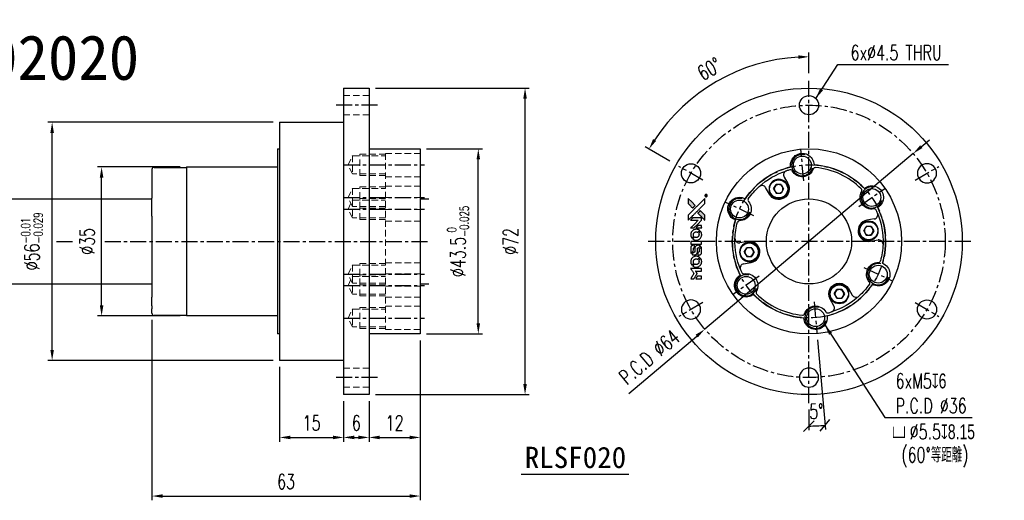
# Model space of a CAD drawing. Header units: millimetres. Extents: x -30 to 422, y -61 to 52.
# Tile 3 of 3: x 191 to 422, y -61 to 52. Entities that reach past the tile are written whole.
import ezdxf
from ezdxf.enums import TextEntityAlignment as Align

# ---------------------------------------------------------------- set-up
doc = ezdxf.new("R2010")
doc.units = ezdxf.units.MM
doc.linetypes.add('CENTER', pattern=[2, 1.25, -0.25, 0.25, -0.25])
doc.linetypes.add('DASHED', pattern=[0.75, 0.5, -0.25])
for name, color, linetype in [('CHA', 7, 'Continuous'), ('CL', 1, 'CENTER'), ('DIM', 4, 'Continuous'), ('HID', 2, 'DASHED'), ('OUT', 3, 'Continuous')]:
    doc.layers.add(name, color=color, linetype=linetype)
doc.styles.add('DIM-7', font='SIMPLEX.shx', dxfattribs={"width": 0.7, "bigfont": 'chineset.shx'})
doc.styles.add('T', font='kaiu.ttf')
doc.dimstyles.new('CNS', dxfattribs={"dimtxt": 3.5, "dimasz": 2.5, "dimexe": 1, "dimexo": 1.5, "dimgap": 0.09, "dimtad": 0, "dimdsep": 46, "dimtxsty": 'DIM-7', "dimcen": 0.09, "dimclrd": 1, "dimclre": 1, "dimclrt": 4, "dimadec": 0, "dimazin": 0, "dimtfac": 1, "dimtix": 1, "dimtmove": 2, "dimatfit": 3, "dimfxl": 1, "dimtvp": 0.971429, "dimtolj": 1, "dimarcsym": 0})

# ---------------------------------------------------------------- blocks, each defined once
blk = doc.blocks.new('*D12')
at = {"layer": 'DEFPOINTS', "color": 0}
for p in [(400.75, 20.63), (351.83, -20.63)]:
    blk.add_point(p, dxfattribs=at)
at = {"layer": 'DIM', "color": 0, "lineweight": -2}
for p, q in [((402.66, 22.24), (404.57, 23.86)), ((400.75, 20.63), (351.83, -20.63)), ((333.96, -35.71), (349.92, -22.24))]:
    blk.add_line(p, q, dxfattribs=at)
at = {"layer": 'DIM', "color": 0}
for points in [[(402.39, 22.56), (402.93, 21.93), (400.75, 20.63)], [(349.65, -21.93), (350.18, -22.56), (351.83, -20.63)]]:
    blk.add_solid(points, dxfattribs=at)
at = {"layer": 'DIM', "color": 0, "insert": (338.79, -27.18), "char_height": 3.5, "attachment_point": 5, "rotation": 40.1469, "style": 'DIM-7'}
blk.add_mtext('\\A1;P.C.D ∅64', dxfattribs=at)
blk = doc.blocks.new('*D13')
at = {"layer": 'DEFPOINTS', "color": 0}
for p in [(285, 21.75), (298.64, 21.75), (285, -21.75)]:
    blk.add_point(p, dxfattribs=at)
at = {"layer": 'DIM', "color": 0, "lineweight": -2}
for p, q in [((286.5, 21.75), (299.64, 21.75)), ((298.64, -19.25), (298.64, 19.25)), ((286.5, -21.75), (299.64, -21.75))]:
    blk.add_line(p, q, dxfattribs=at)
at = {"layer": 'DIM', "color": 0}
for points in [[(298.23, 19.25), (299.06, 19.25), (298.64, 21.75)], [(298.23, -19.25), (299.06, -19.25), (298.64, -21.75)]]:
    blk.add_solid(points, dxfattribs=at)
at = {"layer": 'DIM', "color": 0, "insert": (293.88, 0), "char_height": 3.5, "attachment_point": 5, "rotation": 90, "style": 'DIM-7'}
blk.add_mtext('\\A1;%%C43.5{\\H2.1;\\S 0^ -0.025;}', dxfattribs=at)
blk = doc.blocks.new('*D14')
at = {"layer": 'DEFPOINTS', "color": 0}
for p in [(273, 36), (309.62, 36), (273, -36)]:
    blk.add_point(p, dxfattribs=at)
at = {"layer": 'DIM', "color": 0, "lineweight": -2}
for p, q in [((274.5, 36), (310.62, 36)), ((309.62, -33.5), (309.62, 33.5)), ((274.5, -36), (310.62, -36))]:
    blk.add_line(p, q, dxfattribs=at)
at = {"layer": 'DIM', "color": 0}
for points in [[(309.2, 33.5), (310.04, 33.5), (309.62, 36)], [(309.2, -33.5), (310.04, -33.5), (309.62, -36)]]:
    blk.add_solid(points, dxfattribs=at)
at = {"layer": 'DIM', "color": 0, "insert": (306.22, 0), "char_height": 3.5, "attachment_point": 5, "rotation": 90, "style": 'DIM-7'}
blk.add_mtext('\\A1;%%C72', dxfattribs=at)
blk = doc.blocks.new('*D15')
at = {"layer": 'DEFPOINTS', "color": 0}
for p in [(267, -36), (273, -36), (273, -46.06)]:
    blk.add_point(p, dxfattribs=at)
at = {"layer": 'DIM', "color": 0, "lineweight": -2}
for p, q in [((267, -37.5), (267, -47.06)), ((273, -37.5), (273, -47.06)), ((269.5, -46.06), (270.5, -46.06))]:
    blk.add_line(p, q, dxfattribs=at)
at = {"layer": 'DIM', "color": 0}
for points in [[(269.5, -45.64), (269.5, -46.48), (267, -46.06)], [(270.5, -45.64), (270.5, -46.48), (273, -46.06)]]:
    blk.add_solid(points, dxfattribs=at)
at = {"layer": 'DIM', "color": 0, "insert": (270, -42.66), "char_height": 3.5, "attachment_point": 5, "style": 'DIM-7'}
blk.add_mtext('\\A1;6', dxfattribs=at)
blk = doc.blocks.new('*D16')
at = {"layer": 'DEFPOINTS', "color": 0}
for p in [(285, -21.75), (273, -36), (285, -46.06)]:
    blk.add_point(p, dxfattribs=at)
at = {"layer": 'DIM', "color": 0, "lineweight": -2}
for p, q in [((285, -23.25), (285, -47.06)), ((273, -37.5), (273, -47.06)), ((275.5, -46.06), (282.5, -46.06))]:
    blk.add_line(p, q, dxfattribs=at)
at = {"layer": 'DIM', "color": 0}
for points in [[(275.5, -45.64), (275.5, -46.48), (273, -46.06)], [(282.5, -45.64), (282.5, -46.48), (285, -46.06)]]:
    blk.add_solid(points, dxfattribs=at)
at = {"layer": 'DIM', "color": 0, "insert": (279, -42.66), "char_height": 3.5, "attachment_point": 5, "style": 'DIM-7'}
blk.add_mtext('\\A1;12', dxfattribs=at)
blk = doc.blocks.new('*D17')
at = {"layer": 'DEFPOINTS', "color": 0}
for p in [(252, -28), (267, -36), (267, -46.06)]:
    blk.add_point(p, dxfattribs=at)
at = {"layer": 'DIM', "color": 0, "lineweight": -2}
for p, q in [((252, -29.5), (252, -47.06)), ((267, -37.5), (267, -47.06)), ((254.5, -46.06), (264.5, -46.06))]:
    blk.add_line(p, q, dxfattribs=at)
at = {"layer": 'DIM', "color": 0}
for points in [[(254.5, -45.64), (254.5, -46.48), (252, -46.06)], [(264.5, -45.64), (264.5, -46.48), (267, -46.06)]]:
    blk.add_solid(points, dxfattribs=at)
at = {"layer": 'DIM', "color": 0, "insert": (259.5, -42.66), "char_height": 3.5, "attachment_point": 5, "style": 'DIM-7'}
blk.add_mtext('\\A1;15', dxfattribs=at)
blk = doc.blocks.new('*D18')
at = {"layer": 'DEFPOINTS', "color": 0}
for p in [(222, -16.9), (285, -21.75), (285, -59.83)]:
    blk.add_point(p, dxfattribs=at)
at = {"layer": 'DIM', "color": 0, "lineweight": -2}
for p, q in [((222, -18.4), (222, -60.83)), ((285, -23.25), (285, -60.83)), ((224.5, -59.83), (282.5, -59.83))]:
    blk.add_line(p, q, dxfattribs=at)
at = {"layer": 'DIM', "color": 0}
for points in [[(224.5, -59.42), (224.5, -60.25), (222, -59.83)], [(282.5, -59.42), (282.5, -60.25), (285, -59.83)]]:
    blk.add_solid(points, dxfattribs=at)
at = {"layer": 'DIM', "color": 0, "insert": (253.5, -56.43), "char_height": 3.5, "attachment_point": 5, "style": 'DIM-7'}
blk.add_mtext('\\A1;63', dxfattribs=at)
blk = doc.blocks.new('*D19')
at = {"layer": 'DEFPOINTS', "color": 0}
for p in [(210.19, 17.5), (230.15, 17.5), (230.15, -17.5)]:
    blk.add_point(p, dxfattribs=at)
at = {"layer": 'DIM', "color": 0, "lineweight": -2}
for p, q in [((228.65, 17.5), (209.19, 17.5)), ((210.19, -15), (210.19, 15)), ((228.65, -17.5), (209.19, -17.5))]:
    blk.add_line(p, q, dxfattribs=at)
at = {"layer": 'DIM', "color": 0}
for points in [[(209.77, 15), (210.61, 15), (210.19, 17.5)], [(209.77, -15), (210.61, -15), (210.19, -17.5)]]:
    blk.add_solid(points, dxfattribs=at)
at = {"layer": 'DIM', "color": 0, "insert": (206.79, 0), "char_height": 3.5, "attachment_point": 5, "rotation": 90, "style": 'DIM-7'}
blk.add_mtext('\\A1;%%C35', dxfattribs=at)
blk = doc.blocks.new('*D20')
at = {"layer": 'DEFPOINTS', "color": 0}
for p in [(198.58, 28), (252, 28), (252, -28)]:
    blk.add_point(p, dxfattribs=at)
at = {"layer": 'DIM', "color": 0, "lineweight": -2}
for p, q in [((250.5, 28), (197.58, 28)), ((198.58, -25.5), (198.58, 25.5)), ((250.5, -28), (197.58, -28))]:
    blk.add_line(p, q, dxfattribs=at)
at = {"layer": 'DIM', "color": 0}
for points in [[(198.16, 25.5), (198.99, 25.5), (198.58, 28)], [(198.16, -25.5), (198.99, -25.5), (198.58, -28)]]:
    blk.add_solid(points, dxfattribs=at)
at = {"layer": 'DIM', "color": 0, "insert": (193.82, 0), "char_height": 3.5, "attachment_point": 5, "rotation": 90, "style": 'DIM-7'}
blk.add_mtext('\\A1;%%C56{\\H2.1;\\S-0.01^ -0.029;}', dxfattribs=at)
blk = doc.blocks.new('*D22')
at = {"layer": 'DEFPOINTS', "color": 0}
for p in [(361.45, 40.76), (376.29, 38), (344.89, 18.13), (352.26, 13.87), (376.29, -38)]:
    blk.add_point(p, dxfattribs=at)
at = {"layer": 'DIM', "color": 7, "lineweight": -2}
for p, q in [((376.29, 39.5), (376.29, 44.38)), ((343.59, 18.88), (337.85, 22.19))]:
    blk.add_line(p, q, dxfattribs=at)
blk.add_arc((376.29, 0), 43.38, 93.3026, 146.6974, dxfattribs=at)
at = {"layer": 'DIM', "color": 7}
for points in [[(373.78, 43.72), (373.8, 42.89), (376.29, 43.38)], [(340.39, 23.6), (339.68, 24.04), (338.72, 21.69)]]:
    blk.add_solid(points, dxfattribs=at)
at = {"layer": 'DIM', "color": 7, "insert": (352.9, 40.51), "char_height": 3.5, "attachment_point": 5, "rotation": 30, "style": 'DIM-7'}
blk.add_mtext('\\A1;60°', dxfattribs=at)
blk = doc.blocks.new('_Oblique')
at = {"color": 0, "linetype": 'ByBlock', "lineweight": -2}
blk.add_line((-0.5, -0.5), (0.5, 0.5), dxfattribs=at)
blk = doc.blocks.new('*D23')
at = {"layer": 'DEFPOINTS', "color": 0}
for p in [(376.29, 38), (377.52, -14.2), (378.17, -21.67), (376.29, -38), (377.54, -43.36)]:
    blk.add_point(p, dxfattribs=at)
at = {"layer": 'DIM', "color": 7, "lineweight": -2}
for p, q in [((378.3, -23.16), (380.13, -44.21)), ((376.29, -39.5), (376.29, -44.38))]:
    blk.add_line(p, q, dxfattribs=at)
blk.add_arc((376.29, 0), 43.38, 270, 274.9652, dxfattribs=at)
at = {"layer": 'DIM', "color": 7, "lineweight": -2, "xscale": 2.5, "yscale": 2.5, "zscale": 2.5}
for p, rotation in [((376.29, -43.38), 180), ((380.04, -43.22), 4.96522938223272)]:
    blk.add_blockref('_Oblique', p, dxfattribs=dict(at, rotation=rotation))
at = {"layer": 'DIM', "color": 7, "insert": (378.02, -39.94), "char_height": 3.5, "attachment_point": 5, "rotation": 2.4826, "style": 'DIM-7'}
blk.add_mtext('\\A1;5°', dxfattribs=at)
blk = doc.blocks.new('A$C4a83a9b0')
at = {"linetype": 'Continuous'}
h = blk.add_hatch(color=256, dxfattribs=at)
h.dxf.hatch_style = 1
h.paths.add_polyline_path([(3147, 747), (3045, 747), (2943, 747), (2856, 658, 0.000288), (2822, 624, 0.000479), (2794, 596, 0.000013), (2768, 570, 0.197177), (2768, 570, 0.197497), (2768, 569, 0.00004), (2783, 554, 0.000834), (2799, 538, 0.000506), (2818, 519), (2869, 468), (3008, 607)])
h.paths.add_polyline_path([(2670, 271), (2620, 321, 0.000476), (2601, 340, 0.000789), (2584, 357, 0.000035), (2569, 371, 0.19758), (2569, 372, 0.198396), (2569, 371, 0.000019), (2549, 351, 0.000582), (2526, 329, 0.000351), (2500, 303, 0.000108), (2389, 191, 0.000692), (2332, 134, 0.000077), (2294, 95, 0.197527), (2293, 94, 0.410182), (2294, 93, 0.000493), (2314, 93, 0.002424), (2343, 93, 0.000529), (2393, 93), (2493, 93), (2581, 182)])
for points in [[(0, 584), (0, 519), (18, 508, -0.000297), (29, 501, -0.000037), (52, 487, -0.000043), (80, 470, -0.000036), (111, 451, 0.000044), (140, 433, 0.000063), (166, 417, 0.000035), (188, 404, 0.0009), (194, 400), (203, 395), (214, 402, 0.001175), (221, 406, 0.000208), (233, 413, 0.000225), (247, 422, 0.000203), (262, 432, -0.000711), (276, 440, -0.001119), (288, 448, -0.000263), (299, 455, -0.04589), (300, 455, -0.519312), (301, 454, -0.001914), (302, 437, -0.003124), (302, 408, -0.000285), (302, 337), (302, 219), (343, 219, 0.001727), (373, 219, 0.025279), (383, 219, 0.073886), (390, 221, 0.07426), (395, 224, 0.03264), (396, 225, 0.01784), (398, 227, 0.017712), (399, 229, 0.026854), (400, 231), (403, 235), (403, 442), (403, 649), (401, 647, -0.004595), (399, 646, -0.00016), (393, 642, -0.000298), (385, 638, -0.000208), (377, 633, 0.000986), (352, 617, 0.00025), (312, 592, 0.000268), (270, 566, 0.000436), (234, 543, -0.002932), (222, 535, -0.004718), (212, 529, -0.001113), (203, 524, -0.227179), (202, 524, -0.045982), (201, 524, -0.000145), (188, 532, -0.000825), (175, 540, -0.000517), (159, 550, 0.000056), (104, 584, 0.000289), (74, 603, 0.000481), (51, 617, 0.000418), (28, 631), (0, 648)], [(0, 333), (0, 219), (42, 219, 0.000842), (68, 219, 0.010591), (78, 219, 0.028995), (84, 219, 0.069543), (87, 221, 0.051063), (91, 223, 0.039932), (95, 226, 0.039414), (98, 230, 0.045845), (100, 233, 0.094811), (101, 237, 0.007124), (101, 249, 0.004713), (101, 268, 0.000534), (101, 311), (101, 385), (91, 391, 0.000828), (60, 410, 0.000879), (31, 428, 0.000048), (1, 446, 0.137596), (0, 447, 0.413028), (0, 446, 0.000016), (0, 413, 0.000623), (0, 376, 0.000374)], [(494, 559, 0.064158), (468, 510, 0.06356), (455, 455, 0.064004), (456, 399, 0.066747), (471, 345, 0.04321), (489, 312, 0.044737), (513, 283, 0.044901), (541, 258, 0.044184), (573, 239, 0.026293), (598, 229, 0.033344), (621, 222, 0.033227), (646, 219, 0.025815), (673, 218, 0.023119), (698, 220, 0.031044), (721, 224, 0.031337), (743, 231, 0.024258), (766, 241, 0.015622), (774, 245, 0.008495), (784, 251, 0.008415), (793, 257, 0.020814), (799, 262), (802, 264), (772, 295, 0.002843), (748, 318, 0.033917), (739, 327, 0.087906), (732, 330, 0.073302), (723, 332, 0.022047), (719, 331, 0.026465), (715, 331, 0.022233), (711, 330, 0.009985), (706, 328, -0.039011), (686, 323, -0.044398), (666, 322, -0.045096), (647, 324, -0.04265), (628, 329, -0.071154), (601, 344, -0.068827), (579, 365, -0.068713), (564, 392, -0.070507), (557, 422, -0.028605), (557, 435, -0.031418), (558, 447, -0.031044), (560, 460, -0.02668), (564, 472, 0.038913), (567, 479, 0.043732), (568, 487, 0.047754), (567, 494, 0.075756), (566, 499, 0.07294), (564, 502, 0.003456), (556, 510, 0.005023), (546, 521, 0.002422), (532, 535, 0.000819), (520, 547, 0.001349), (510, 557, 0.0001), (500, 566, 0.205335), (500, 567, 0.219821), (500, 566, 0.002494), (498, 564, 0.007089), (496, 562, 0.004494)], [(646, 646, 0.024131), (627, 644, 0.022344), (609, 639, 0.021883), (590, 633, 0.020884), (572, 625, 0.010669), (562, 619, 0.010389), (552, 613, 0.010913), (543, 608, 0.022227), (536, 603), (534, 601), (566, 569, 0.002452), (579, 556, 0.003628), (590, 546, 0.001662), (600, 536, 0.070159), (602, 535, 0.047671), (604, 534, 0.018624), (607, 534, 0.017921), (610, 533, 0.018804), (613, 533, 0.018255), (617, 533, 0.041312), (620, 533, 0.037164), (623, 534, 0.012342), (627, 536, -0.015101), (638, 540, -0.035998), (646, 542, -0.033244), (655, 543, -0.011249), (669, 543, -0.004059), (679, 543, -0.019693), (685, 543, -0.027943), (690, 542, -0.014411), (696, 540, -0.033089), (711, 535, -0.033887), (724, 528, -0.034021), (737, 520, -0.033942), (748, 510, -0.02816), (758, 498, -0.035032), (766, 486, -0.035269), (772, 473, -0.029196), (777, 459, -0.037862), (780, 442, -0.043657), (780, 426, -0.043064), (778, 410, -0.035184), (772, 393, 0.033699), (770, 386, 0.052815), (769, 378, 0.059167), (769, 372, 0.058972), (771, 366, 0.059208), (774, 361, 0.021125), (780, 355, 0.008691), (790, 345, 0.000851), (814, 321, 0.001873), (826, 309, 0.013884), (832, 303, 0.022355), (836, 300, 0.341453), (837, 301, 0.073011), (841, 304, 0.004587), (848, 315, 0.00748), (855, 327, 0.016837), (860, 336, 0.028606), (870, 359, 0.031352), (877, 381, 0.031004), (881, 405, 0.0268), (882, 430, 0.026698), (881, 457, 0.03002), (877, 482, 0.030357), (869, 506, 0.028554), (859, 530, 0.062944), (830, 574, 0.062206), (790, 610, 0.062448), (743, 634, 0.064355), (692, 646, 0.017377), (682, 647, 0.008369), (669, 647, 0.008367), (656, 647, 0.01757)], [(953, 591, 0.023289), (946, 581, 0.026845), (941, 571, 0.026047), (937, 560, 0.019751), (933, 547, 0.013249), (932, 540, 0.025169), (931, 534, 0.016532), (931, 527, 0.002937), (931, 514, 0.003317), (931, 501, 0.011808), (931, 494, 0.01777), (931, 488, 0.021476), (932, 483, 0.04325), (939, 460, 0.045753), (950, 439, 0.04649), (965, 421, 0.047672), (982, 406, 0.025315), (989, 401, 0.015208), (998, 396, 0.01512), (1008, 392, 0.022488), (1017, 389, 0.027857), (1030, 385, 0.034138), (1043, 383, 0.014286), (1063, 383, 0.00124), (1113, 383, -0.00103), (1144, 382, -0.002552), (1166, 382, -0.001594), (1184, 382, -0.047676), (1188, 381, -0.085307), (1195, 378, -0.097789), (1201, 373, -0.085947), (1205, 366, -0.051339), (1207, 356, 0.014634), (1207, 352, 0.015028), (1208, 349, 0.014927), (1208, 346, 0.059415), (1209, 345, 0.070595), (1212, 341, 0.00028), (1247, 305, 0.000111), (1283, 268, 0.200239), (1285, 268, 0.268906), (1286, 268, 0.001866), (1291, 277, 0.007532), (1296, 286, 0.017818), (1299, 292, 0.013256), (1302, 299, 0.011636), (1304, 307, 0.011528), (1307, 315, 0.012303), (1309, 323, 0.0423), (1310, 335, 0.013657), (1311, 353, 0.013857), (1310, 371, 0.037428), (1308, 384, 0.014927), (1306, 393, 0.0122), (1303, 402, 0.012518), (1300, 410, 0.023062), (1297, 417, 0.065961), (1281, 441, 0.06055), (1258, 461, 0.059676), (1231, 475, 0.060497), (1202, 483, 0.025683), (1196, 483, 0.001528), (1177, 483, 0.002124), (1153, 483, 0.001173), (1123, 484, -0.000809), (1072, 484, -0.017164), (1057, 484, -0.063931), (1048, 486, -0.108429), (1043, 489, -0.052941), (1039, 493, -0.063675), (1037, 498, -0.050562), (1036, 503, -0.020337), (1035, 511, 0.009897), (1035, 515, 0.016482), (1034, 519, 0.019019), (1033, 522, 0.06043), (1033, 524, 0.076267), (1029, 529, 0.00054), (996, 562, 0.000307), (961, 596, 0.142594), (959, 597, 0.232419), (958, 597, 0.022995), (956, 596, 0.024627), (955, 594, 0.015407)], [(1047, 647, 0.018538), (1040, 646, 0.010695), (1032, 645, 0.01068), (1025, 643, 0.017678), (1018, 641, 0.013849), (1011, 638, 0.011814), (1004, 635, 0.004513), (997, 632, 0.290035), (996, 631, 0.196418), (996, 630, 0.000124), (1009, 618, 0.001477), (1022, 604, 0.000898), (1039, 587), (1082, 545), (1135, 544, -0.001471), (1175, 544, -0.028714), (1188, 543, -0.097073), (1195, 541, -0.084199), (1201, 536, -0.042698), (1204, 532, -0.053912), (1206, 528, -0.051004), (1207, 524, -0.032967), (1207, 518, 0.00807), (1207, 516, 0.003023), (1207, 512, 0.002994), (1207, 508, 0.003629), (1208, 504), (1208, 495), (1249, 495, 0.001618), (1269, 495, 0.005206), (1282, 495, 0.00535), (1291, 495, 0.060675), (1294, 496, 0.048484), (1296, 497, 0.02389), (1299, 498, 0.022812), (1301, 500, 0.02462), (1303, 502, 0.061781), (1307, 507, 0.080179), (1310, 512, 0.048561), (1311, 520, 0.010021), (1311, 534, 0.016602), (1310, 554, 0.031409), (1308, 569, 0.036474), (1305, 582, 0.03439), (1299, 595, 0.065928), (1285, 615, 0.069066), (1266, 631, 0.065697), (1243, 641, 0.051559), (1216, 646, 0.020904), (1202, 647, 0.000451), (1131, 647, 0.000419), (1060, 647, 0.022759)], [(1360, 433), (1361, 219), (1403, 219), (1445, 219), (1450, 222, 0.071429), (1454, 225, 0.054799), (1457, 229, 0.053585), (1460, 234, 0.060698), (1461, 239, 0.033975), (1462, 248, 0.000112), (1462, 357, 0.000726), (1462, 464, 0.001084), (1461, 557), (1461, 648), (1410, 648), (1360, 648)], [(1552, 559, 0.018008), (1546, 550, 0.009842), (1539, 538, 0.009807), (1532, 526, 0.015716), (1527, 515, 0.048467), (1515, 477, 0.045841), (1511, 436, 0.046006), (1513, 395, 0.049638), (1524, 357, 0.064819), (1550, 307, 0.06695), (1588, 266, 0.066691), (1636, 236, 0.063505), (1691, 220, 0.03135), (1705, 218, 0.010439), (1725, 218, 0.010391), (1746, 218, 0.032408), (1759, 220, 0.015696), (1776, 223, 0.018095), (1791, 227, 0.018551), (1805, 233, 0.018352), (1820, 239, 0.015568), (1829, 244, 0.009832), (1839, 250, 0.009795), (1849, 257, 0.023727), (1856, 262), (1859, 264), (1828, 295, 0.001528), (1811, 313, 0.010022), (1802, 322, 0.019586), (1796, 326, 0.061865), (1792, 329, 0.055054), (1785, 331, 0.061607), (1778, 332, 0.048725), (1771, 331, 0.020221), (1761, 328, -0.017722), (1750, 325, -0.02685), (1740, 323, -0.02759), (1730, 322, -0.020233), (1719, 322, -0.04793), (1699, 325, -0.048386), (1679, 332, -0.047866), (1661, 342, -0.044964), (1645, 356, -0.04333), (1631, 373, -0.050921), (1622, 391, -0.051473), (1616, 411, -0.0459), (1614, 432, -0.019014), (1614, 442, -0.024114), (1616, 451, -0.025081), (1618, 460, -0.023892), (1620, 469, 0.008624), (1623, 475, 0.026486), (1624, 480, 0.035074), (1625, 484, 0.02756), (1625, 489, 0.087163), (1624, 496, 0.073291), (1620, 503, 0.028074), (1611, 512, 0.002594), (1589, 535), (1557, 567)], [(1702, 646, 0.023681), (1684, 644, 0.022402), (1666, 639, 0.021929), (1649, 633, 0.020503), (1631, 625, 0.013745), (1621, 620, 0.009767), (1610, 614, 0.009658), (1601, 607, 0.027804), (1594, 602), (1592, 600), (1623, 569, 0.002053), (1638, 554, 0.006738), (1649, 544, 0.007826), (1656, 538, 0.063909), (1659, 535, 0.061532), (1665, 533, 0.068674), (1671, 533, 0.052072), (1678, 534, 0.019648), (1687, 537, -0.018366), (1698, 540, -0.0288), (1708, 542, -0.029061), (1718, 543, -0.019155), (1730, 543, -0.053809), (1755, 540, -0.058833), (1778, 531, -0.058566), (1799, 516, -0.052525), (1816, 498, -0.044733), (1826, 481, -0.040573), (1833, 463, -0.041123), (1837, 445, -0.04951), (1838, 427, -0.017369), (1837, 418, -0.024255), (1835, 411, -0.023787), (1833, 403, -0.015798), (1830, 395, 0.010631), (1828, 390, 0.033653), (1827, 386, 0.037806), (1827, 383, 0.016307), (1827, 378, 0.068179), (1828, 369, 0.095747), (1831, 362, 0.033418), (1840, 352, 0.002133), (1867, 325, 0.001452), (1883, 310, 0.012393), (1890, 304, 0.020479), (1894, 301, 0.344362), (1896, 301, 0.074287), (1899, 304, 0.005454), (1906, 316, 0.008391), (1914, 328, 0.017097), (1919, 338, 0.027375), (1928, 358, 0.02835), (1934, 379, 0.027723), (1938, 401, 0.023913), (1940, 425, 0.027047), (1939, 453, 0.031685), (1935, 479, 0.032425), (1928, 504, 0.031013), (1918, 528, 0.037914), (1901, 557, 0.040153), (1880, 583, 0.039834), (1855, 604, 0.036173), (1826, 623, 0.040752), (1798, 635, 0.035885), (1766, 644, 0.035491), (1734, 647, 0.037615)], [(1990, 585), (1990, 520), (2141, 369), (2292, 219), (2334, 219, 0.0008), (2360, 219, 0.010795), (2370, 219, 0.030495), (2376, 220, 0.080372), (2380, 221, 0.03816), (2383, 224, 0.041799), (2386, 226, 0.042486), (2389, 229, 0.042078), (2391, 233, 0.099276), (2392, 238, 0.003302), (2392, 259, 0.002586), (2392, 296, 0.000204), (2392, 393), (2392, 549), (2342, 599), (2292, 649), (2291, 499), (2291, 349), (2143, 498, 0.000253), (2086, 554, 0.000412), (2038, 603, 0.000041), (1995, 646, 0.041338), (1993, 648), (1990, 650)], [(1990, 332), (1990, 218), (2032, 219), (2075, 219), (2080, 222, 0.03146), (2082, 224, 0.026444), (2084, 226, 0.026444), (2086, 228, 0.031457), (2087, 230), (2091, 235), (2091, 291), (2091, 347), (2041, 396, 0.000745), (2022, 415, 0.001228), (2006, 431, 0.000087), (1991, 445, 0.195134), (1991, 446, 0.412117), (1990, 445, 0.000048), (1990, 412, 0.00109), (1990, 376, 0.000653)], [(2413, 624, -0.000056), (2473, 563, -0.000021), (2559, 478, -0.000021), (2652, 385, -0.000025), (2739, 297), (2943, 93), (3044, 93), (3145, 93), (3009, 230, 0.000274), (2943, 296, 0.000123), (2857, 383, 0.000121), (2766, 475, 0.000165), (2683, 557), (2494, 747), (2392, 747), (2291, 747)], [(2856, 658, 0.000288), (2822, 624, 0.000479), (2794, 596, 0.000013), (2768, 570, 0.197177), (2768, 570, 0.197497), (2768, 569, 0.00004), (2783, 554, 0.000836), (2799, 538, 0.000505), (2818, 519), (2869, 468), (3008, 607), (3147, 747), (3045, 747), (2943, 747)], [(947, 370, 0.065483), (942, 367, 0.053271), (938, 363, 0.052018), (934, 359, 0.0556), (931, 353, 0.036839), (930, 350, 0.026922), (930, 346, 0.016905), (930, 340, 0.004317), (930, 332, 0.016369), (930, 313, 0.029936), (932, 298, 0.03418), (936, 285, 0.031327), (941, 272, 0.046935), (951, 256, 0.054053), (963, 243, 0.053701), (977, 233, 0.045364), (995, 225, 0.032479), (1010, 221, 0.03386), (1025, 219, 0.013578), (1050, 219, 0.001155), (1113, 219, 0.000413), (1166, 219, 0.005008), (1187, 219, 0.013199), (1199, 220, 0.033956), (1207, 221, 0.013909), (1216, 223, 0.010864), (1225, 226, 0.010938), (1234, 229, 0.028702), (1239, 232), (1244, 234), (1201, 278), (1158, 322), (1107, 322, -0.001504), (1085, 322, -0.00328), (1069, 322, -0.001901), (1056, 322, -0.061333), (1053, 323, -0.063621), (1048, 324, -0.048633), (1044, 327, -0.046769), (1040, 331, -0.047961), (1038, 336, -0.02678), (1036, 340, -0.050957), (1035, 343, -0.029398), (1035, 347, -0.00401), (1034, 357), (1034, 372), (993, 372, 0.001061), (969, 371, 0.009147), (958, 371, 0.020721), (952, 371, 0.051619)], [(2500, 303, 0.000108), (2389, 191, 0.000692), (2332, 134, 0.000077), (2294, 95, 0.197527), (2293, 94, 0.410182), (2294, 93, 0.000493), (2314, 93, 0.002424), (2343, 93, 0.000529), (2393, 93), (2493, 93), (2581, 182), (2670, 271), (2620, 321, 0.000476), (2601, 340, 0.000789), (2584, 357, 0.000035), (2569, 371, 0.19758), (2569, 372, 0.198396), (2569, 371, 0.000019), (2549, 351, 0.000582), (2526, 329, 0.000351)], [(3243, 89, 0.082374), (3230, 83, 0.083404), (3220, 73, 0.082663), (3213, 60, 0.07897), (3211, 46, 0.084941), (3214, 30, 0.08953), (3222, 16, 0.090743), (3234, 6, 0.090193), (3249, 1, 0.10067), (3266, 1, 0.099454), (3281, 9, 0.097736), (3293, 22, 0.09365), (3299, 38, 0.07584), (3299, 51, 0.068415), (3296, 64, 0.068328), (3289, 75, 0.075277), (3279, 83, 0.059367), (3271, 88, 0.048986), (3262, 90, 0.048519), (3252, 90, 0.055347)], [(3237, 45), (3237, 20), (3240, 20), (3243, 20), (3243, 30), (3244, 41), (3250, 41), (3256, 42), (3260, 35, -0.003356), (3262, 32, -0.002757), (3264, 29, -0.002784), (3266, 26, -0.007382), (3267, 24, 0.019487), (3269, 21, 0.098302), (3270, 20, 0.116932), (3271, 20, 0.032798), (3273, 20), (3277, 20), (3274, 24, 0.005748), (3273, 27, 0.002522), (3271, 30, 0.002495), (3269, 33, 0.00334), (3267, 36), (3263, 42), (3267, 44, 0.066516), (3270, 46, 0.085926), (3272, 49, 0.082934), (3274, 53, 0.05747), (3274, 57, 0.023576), (3273, 60, 0.043538), (3273, 62, 0.050891), (3272, 64, 0.049897), (3271, 65, 0.067884), (3268, 68, 0.077412), (3264, 70, 0.049266), (3258, 70, 0.012208), (3250, 71), (3237, 71)], [(3264, 62, -0.120545), (3266, 60, -0.09136), (3267, 57, -0.087576), (3267, 53, -0.098026), (3265, 50, -0.079907), (3264, 49, -0.087697), (3262, 48, -0.041371), (3259, 48, -0.005557), (3253, 48), (3243, 47), (3243, 56), (3243, 65), (3252, 65, -0.007471), (3258, 64, -0.035301), (3261, 64, -0.060486), (3263, 64, -0.063546)]]:
    blk.add_lwpolyline(points, format="xyb", close=True)
blk = doc.blocks.new('A$C9323e3cd')
at = {"xscale": 0.006, "yscale": 0.006, "zscale": 0.006, "rotation": 90}
blk.add_blockref('A$C4a83a9b0', (4.48, 0), dxfattribs=at)

msp = doc.modelspace()

# ---------------------------------------------------------------- linework, layer by layer
at = {"layer": 'CL', "color": 7, "ltscale": 3}
for p, q in [((376.287, -37.998), (376.287, 37.998)), ((275, 32), (265, 32)), ((375.045, 14.196), (374.392, 21.667)), ((267.05, 18), (286, 18)), ((351.389, 14.375), (345.76, 17.625)), ((401.185, 14.375), (406.815, 17.625)), ((387.965, 8.166), (394.111, 12.464)), ((267.05, 10.324), (286, 10.324)), ((267.05, 7.607), (286, 7.607)), ((363.376, 6.03), (356.581, 9.204)), ((199.603, 0), (203.872, 0)), ((210.932, 0), (287, 0)), ((414.285, 0), (338.289, 0)), ((389.164, -6.104), (395.941, -9.316)), ((267.05, -7.71), (286, -7.71)), ((364.609, -8.166), (358.463, -12.464)), ((267.05, -10.324), (286, -10.324)), ((351.389, -14.375), (345.76, -17.625)), ((377.521, -14.197), (378.17, -21.668)), ((401.185, -14.375), (406.815, -17.625)), ((267.05, -18), (286, -18)), ((275, -32), (265, -32))]:
    msp.add_line(p, q, dxfattribs=at)
for radius in [32, 18]:
    msp.add_circle((376.287, 0), radius, dxfattribs=at)
at = {"layer": 'DIM', "color": 7}
msp.add_line((308.707, -54.726), (333.96, -54.726), dxfattribs=at)
for centre in [(374.718, 17.932), (391.032, 10.324), (359.974, 7.607), (392.552, -7.71), (361.543, -10.324), (377.845, -17.932)]:
    msp.add_arc(centre, 2.5, 75, 345, dxfattribs=at)
at = {"layer": 'HID', "color": 7, "lineweight": 15, "ltscale": 3}
for p, q in [((273, 34.25), (267, 34.25)), ((273, 29.75), (267, 29.75)), ((268.05, 18), (269.1, 20.1)), ((269.1, 20.1), (269.1, 15.9)), ((269.1, 20.1), (276.85, 20.1)), ((270.85, 15.5), (270.85, 20.5)), ((270.85, 20.5), (276.85, 20.5)), ((276.85, 20.682), (276.85, -20.682)), ((276.85, 20.682), (285, 20.682)), ((269.1, 15.9), (268.05, 18)), ((276.85, 15.9), (269.1, 15.9)), ((276.85, 15.5), (270.85, 15.5)), ((276.85, 15.182), (285, 15.182)), ((268.05, 10.324), (269.1, 12.424)), ((269.1, 12.424), (269.1, 8.224)), ((269.1, 12.424), (276.85, 12.424)), ((270.85, 7.824), (270.85, 12.824)), ((270.85, 12.824), (276.85, 12.824)), ((276.85, 13.006), (285, 13.006)), ((269.1, 8.224), (268.05, 10.324)), ((268.05, 7.607), (269.1, 9.707)), ((269.1, 9.707), (269.1, 5.507)), ((269.1, 9.707), (276.85, 9.707)), ((270.85, 5.107), (270.85, 10.107)), ((270.85, 10.107), (276.85, 10.107)), ((276.85, 10.289), (285, 10.289)), ((269.1, 5.507), (268.05, 7.607)), ((276.85, 8.224), (269.1, 8.224)), ((276.85, 7.824), (270.85, 7.824)), ((276.85, 7.506), (285, 7.506)), ((276.85, 5.507), (269.1, 5.507)), ((276.85, 5.107), (270.85, 5.107)), ((276.85, 4.789), (285, 4.789)), ((268.05, -7.71), (269.1, -5.61)), ((269.1, -5.61), (269.1, -9.81)), ((269.1, -5.61), (276.85, -5.61)), ((270.85, -10.21), (270.85, -5.21)), ((270.85, -5.21), (276.85, -5.21)), ((276.85, -5.028), (285, -5.028)), ((269.1, -9.81), (268.05, -7.71)), ((268.05, -10.324), (269.1, -8.224)), ((269.1, -8.224), (269.1, -12.424)), ((269.1, -8.224), (276.85, -8.224)), ((270.85, -12.824), (270.85, -7.824)), ((270.85, -7.824), (276.85, -7.824)), ((276.85, -7.643), (285, -7.643)), ((269.1, -12.424), (268.05, -10.324)), ((276.85, -9.81), (269.1, -9.81)), ((276.85, -10.21), (270.85, -10.21)), ((276.85, -10.528), (285, -10.528)), ((276.85, -12.424), (269.1, -12.424)), ((276.85, -12.824), (270.85, -12.824)), ((276.85, -13.143), (285, -13.143)), ((268.05, -18), (269.1, -15.9)), ((269.1, -15.9), (269.1, -20.1)), ((269.1, -15.9), (276.85, -15.9)), ((270.85, -20.5), (270.85, -15.5)), ((270.85, -15.5), (276.85, -15.5)), ((276.85, -15.182), (285, -15.182)), ((269.1, -20.1), (268.05, -18)), ((276.85, -20.1), (269.1, -20.1)), ((276.85, -20.5), (270.85, -20.5)), ((285, -20.682), (276.85, -20.682)), ((273, -29.75), (267, -29.75)), ((273, -34.25), (267, -34.25))]:
    msp.add_line(p, q, dxfattribs=at)
at = {"layer": 'OUT', "color": 7, "linetype": 'Continuous'}
for p, q in [((267, 35.998), (273, 35.998)), ((267, 35.998), (267, 0)), ((273, 35.998), (273, 0)), ((252, 27.998), (252, 0)), ((252, 27.998), (267, 27.998)), ((251.5, 21.75), (252, 21.75)), ((251.5, 21.75), (251.5, 0)), ((273, 21.75), (285, 21.75)), ((285, 21.75), (285, 0)), ((222, 16.9), (222, 10.714)), ((222.5, 17.4), (230.15, 17.4)), ((230.15, 17.5), (251.5, 17.5)), ((230.15, 17.5), (230.15, 0)), ((370.441, 15.126), (371.327, 13.591)), ((366.997, 11.091), (366.111, 12.626)), ((152, 10), (222, 10)), ((222, 10.714), (222, 10.176)), ((222, 9.29), (222, 10.176)), ((222, 5.962), (222, 9.29)), ((285, 10.173), (285, 10.173)), ((285, 10), (287, 10)), ((222, 5.962), (222, 5.98)), ((222, 5.962), (222, -13.07)), ((391.623, 5.266), (389.883, 4.959)), ((230.15, 0), (230.15, -17.5)), ((251.5, 0), (251.5, -21.75)), ((252, 0), (252, -27.998)), ((267, 0), (267, -35.998)), ((273, 0), (273, -35.998)), ((285, 0), (285, -21.75)), ((390.751, 0.035), (392.501, 0.344)), ((361.824, -0.035), (360.073, -0.344)), ((360.952, -5.266), (362.692, -4.959)), ((152, -10), (222, -10)), ((222, -10.173), (222, -10.173)), ((285, -10), (287, -10)), ((385.577, -11.091), (386.463, -12.626)), ((222, -13.591), (222, -13.085)), ((222, -15.126), (222, -13.591)), ((382.133, -15.126), (381.247, -13.591)), ((222, -15.126), (222, -15.813)), ((222, -16.9), (222, -15.813)), ((230.15, -17.4), (222.5, -17.4)), ((251.5, -17.5), (230.15, -17.5)), ((252, -21.75), (251.5, -21.75)), ((285, -21.75), (273, -21.75)), ((267, -27.998), (252, -27.998)), ((273, -35.998), (267, -35.998))]:
    msp.add_line(p, q, dxfattribs=at)
at = {"layer": 'OUT', "color": 7}
for p, q in [((367.982, 12.341), (368.572, 13.363)), ((367.982, 12.341), (368.572, 11.318)), ((369.753, 13.363), (368.572, 13.363)), ((369.753, 13.363), (370.343, 12.341)), ((370.343, 12.341), (369.753, 11.318)), ((368.572, 11.318), (369.753, 11.318)), ((389.136, 2.497), (389.726, 3.52)), ((389.136, 2.497), (389.726, 1.475)), ((390.907, 3.52), (389.726, 3.52)), ((390.907, 3.52), (391.497, 2.497)), ((391.497, 2.497), (390.907, 1.475)), ((389.726, 1.475), (390.907, 1.475)), ((361.077, -2.497), (361.667, -1.475)), ((362.848, -1.475), (361.667, -1.475)), ((362.848, -1.475), (363.438, -2.497)), ((361.077, -2.497), (361.667, -3.52)), ((361.667, -3.52), (362.848, -3.52)), ((363.438, -2.497), (362.848, -3.52)), ((382.232, -12.341), (382.822, -11.318)), ((384.003, -11.318), (382.822, -11.318)), ((384.003, -11.318), (384.593, -12.341)), ((382.232, -12.341), (382.822, -13.363)), ((382.822, -13.363), (384.003, -13.363)), ((384.593, -12.341), (384.003, -13.363))]:
    msp.add_line(p, q, dxfattribs=at)
at = {"layer": 'OUT', "color": 7, "linetype": 'Continuous'}
for centre, radius in [((376.287, 0), 35.998), ((376.287, 32), 2.25), ((376.287, 0), 21.75), ((374.718, 17.932), 2.1), ((348.574, 16), 2.25), ((391.032, 10.324), 2.1), ((359.974, 7.607), 2.1), ((376.287, 0), 10), ((392.552, -7.71), 2.1), ((361.543, -10.324), 2.1), ((404, -16), 2.25), ((377.845, -17.932), 2.1)]:
    msp.add_circle(centre, radius, dxfattribs=at)
at = {"layer": 'OUT', "color": 7, "linetype": 'Continuous', "extrusion": (0, 0, -1)}
for centre in [(-404, 16), (-348.574, -16), (-376.287, -32)]:
    msp.add_circle(centre, 2.25, dxfattribs=at)
at = {"layer": 'OUT', "color": 7, "extrusion": (0, 0, -1)}
for centre in [(-369.162, 12.341), (-390.317, 2.497), (-362.258, -2.497), (-383.412, -12.341)]:
    msp.add_circle(centre, 2.25, dxfattribs=at)
at = {"layer": 'OUT', "color": 7}
for centre in [(369.162, 12.341), (390.317, 2.497), (362.258, -2.497), (383.412, -12.341)]:
    msp.add_circle(centre, 2.125, dxfattribs=at)
at = {"layer": 'OUT', "color": 7, "linetype": 'Continuous', "extrusion": (0, 0, -1)}
for centre, radius, start, end in [((-374.718, 17.932), 2.75, 350.61897, 179.38103), ((-376.287, 0), 17.4, 47.67747, 72.32253), ((-374.718, 17.932), 2.75, 199.73345, 330.26655), ((-376.287, 0), 17.4, 35.05923, 47.67748), ((-369.162, 12.341), 2.5, 150, 330), ((-391.032, 10.324), 2.75, 259.73345, 30.26655), ((-391.032, 10.324), 2.75, 50.61897, 239.38103), ((-359.974, 7.607), 2.75, 290.61897, 119.38103), ((-359.974, 7.607), 2.75, 139.73345, 270.26655), ((-376.287, 0), 17.4, 157.59534, 182.24043), ((-376.287, 0), 17.4, 2.24043, 14.94077), ((-376.287, 0), 17.4, 337.59534, 2.24043), ((-376.287, 0), 17.4, 182.24043, 195.30234), ((-392.552, -7.71), 2.75, 320.09502, 90.62812), ((-392.552, -7.71), 2.75, 110.98054, 299.7426), ((-361.543, -10.324), 2.75, 230.61897, 59.38103), ((-361.543, -10.324), 2.75, 79.73345, 210.26655), ((-383.412, -12.341), 2.5, 330, 150), ((-376.287, 0), 17.4, 215.4208, 227.67748), ((-376.287, 0), 17.4, 227.67747, 252.32253), ((-377.845, -17.932), 2.75, 19.76822, 150.30132), ((-377.845, -17.932), 2.75, 170.65374, 359.4158)]:
    msp.add_arc(centre, radius, start, end, dxfattribs=at)
at = {"layer": 'OUT', "color": 7, "linetype": 'Continuous'}
for centre, radius, start, end in [((222.5, 16.9), 0.5, 90, 180), ((376.287, 0), 18, 103.76206, 146.23794), ((371.307, 15.626), 1, 107.6777, 210), ((376.287, 0), 17.4, 105.05923, 107.67748), ((371.896, 16.32), 0.5, 29.73345, 105.05923), ((377.778, 16.834), 0.5, 84.94077, 160.26655), ((376.287, 0), 18, 43.76206, 86.23794), ((376.287, 0), 17.4, 45.05923, 84.94077), ((365.245, 12.126), 1, 30, 132.3223), ((388.225, 11.962), 0.5, 329.73345, 45.05923), ((362.454, 9.708), 0.5, 144.94077, 220.26655), ((391.611, 7.126), 0.5, 24.94077, 100.26655), ((376.287, 0), 17.4, 22.40466, 24.94077), ((376.287, 0), 18, 343.40049, 26.23794), ((376.287, 0), 18, 163.76206, 206.23794), ((359.959, 4.357), 0.5, 89.73345, 165.05923), ((390.317, 2.497), 2.5, 100, 280), ((391.449, 6.251), 1, 280, 22.40466), ((359.9, 0.641), 1, 177.75957, 280), ((362.258, -2.497), 2.5, 280, 100), ((392.675, -0.641), 1, 357.75957, 100), ((392.588, -4.46), 0.5, 269.37188, 344.69766), ((361.125, -6.251), 1, 100, 202.40466), ((376.287, 0), 17.4, 202.40466, 204.94077), ((360.963, -7.126), 0.5, 204.94077, 280.26655), ((376.287, 0), 18, 283.72729, 325.87637), ((390.059, -9.795), 0.5, 324.5792, 39.90498), ((376.287, 0), 18, 223.76206, 266.20317), ((364.35, -11.962), 0.5, 149.73345, 225.05923), ((376.287, 0), 17.4, 225.05923, 264.906), ((387.329, -12.126), 1, 210, 312.3223), ((381.267, -15.626), 1, 287.6777, 30), ((222.5, -16.9), 0.5, 180, 270), ((374.787, -16.833), 0.5, 264.906, 340.23178), ((380.668, -16.322), 0.5, 209.69868, 285.02446), ((376.287, 0), 17.4, 285.02446, 287.67748)]:
    msp.add_arc(centre, radius, start, end, dxfattribs=at)
at = {"layer": 'OUT', "color": 7}
for centre, start, end in [((369.162, 12.341), 150, 210), ((369.162, 12.341), 90, 150), ((369.162, 12.341), 210, 270), ((369.162, 12.341), 30, 90), ((369.162, 12.341), 270, 330), ((369.162, 12.341), 330, 30), ((390.317, 2.497), 150, 210), ((390.317, 2.497), 90, 150), ((390.317, 2.497), 30, 90), ((390.317, 2.497), 330, 30), ((390.317, 2.497), 210, 270), ((390.317, 2.497), 270, 330), ((362.258, -2.497), 150, 210), ((362.258, -2.497), 90, 150), ((362.258, -2.497), 30, 90), ((362.258, -2.497), 330, 30), ((362.258, -2.497), 210, 270), ((362.258, -2.497), 270, 330), ((383.412, -12.341), 90, 150), ((383.412, -12.341), 30, 90), ((383.412, -12.341), 150, 210), ((383.412, -12.341), 210, 270), ((383.412, -12.341), 270, 330), ((383.412, -12.341), 330, 30)]:
    msp.add_arc(centre, 1.022, start, end, dxfattribs=at)
at = {"layer": 'OUT', "color": 7, "linetype": 'Continuous'}
msp.add_rational_spline([(222, -9.423), (222, -9.448), (222, -9.574), (222, -9.842), (222, -10.173)], [1, 1, 0.981908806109, 0.979104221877, 0.98390990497], degree=4, dxfattribs=at)

# ---------------------------------------------------------------- block references
at = {"layer": 'CHA', "color": 7}
msp.add_blockref('A$C9323e3cd', (347.921, -8.779), dxfattribs=at)

# ---------------------------------------------------------------- texts
at = {"layer": 'CHA', "color": 7, "style": 'T'}
for s, height, p in [('RSSY02020', 10.5, (186.871, 43.207)), ('RLSF020', 5, (321.455, -50.752))]:
    msp.add_text(s, height=height, dxfattribs=at).set_placement(p, align=Align.MIDDLE)
at = {"layer": 'DIM', "color": 7, "char_height": 3.5, "attachment_point": 7, "style": 'DIM-7'}
for s, insert in [('6x%%C4.5 {\\A1;THRU}', (386.047, 42.594)), ('6xM5{\\Fgdt|c136;x6\\P}P.C.D %%C36', (396.623, -40.368)), ('{\\Fgdt|c136;v }%%C5.5{\\Fgdt|c136;x8.15}', (395.754, -46.521)), ('(60%%D等距離)', (397.973, -53.077))]:
    msp.add_mtext(s, dxfattribs=dict(at, insert=insert))

# ---------------------------------------------------------------- dimensions: what is measured, and where the dimension line sits
at = {"layer": 'DIM', "color": 7}
for base, line2, override, picture, middle in [((361.451, 40.762), ((352.255, 13.875), (344.894, 18.125)), {"dimclrd": 7, "dimclre": 7, "dimclrt": 7}, '*D22', (352.898, 40.511)), ((377.54, -43.36), ((377.521, -14.197), (378.17, -21.668)), {"dimblk1": 'Oblique', "dimblk2": 'Oblique', "dimsah": 1, "dimclrd": 7, "dimclre": 7, "dimclrt": 7}, '*D23', (378.019, -39.94))]:
    dim = msp.add_angular_dim_2l(base=base, line1=((376.287, -37.998), (376.287, 37.998)), line2=line2, dimstyle='CNS', override=override, dxfattribs=at)
    dim.commit()
    dim.dimension.update_dxf_attribs({"geometry": picture, "text_midpoint": middle})
for base, p1, p2, override, picture, middle in [((309.62, 35.998), (273, -35.998), (273, 35.998), {"dimclrd": 0, "dimclre": 0, "dimclrt": 0}, '*D14', (306.22, 0)), ((198.576, 27.998), (252, -27.998), (252, 27.998), {"dimclrd": 0, "dimclre": 0, "dimclrt": 0, "dimtol": 1, "dimtp": -0.01, "dimtm": 0.029, "dimtfac": 0.6, "dimtdec": 3, "dimtmove": 0}, '*D20', (193.816, 0)), ((298.642, 21.75), (285, -21.75), (285, 21.75), {"dimclrd": 0, "dimclre": 0, "dimclrt": 0, "dimtol": 1, "dimtm": 0.025, "dimtfac": 0.6, "dimtdec": 3, "dimtmove": 0}, '*D13', (293.882, 0)), ((210.189, 17.5), (230.15, -17.5), (230.15, 17.5), {"dimclrd": 0, "dimclre": 0, "dimclrt": 0}, '*D19', (206.789, 0))]:
    dim = msp.add_linear_dim(base=base, p1=p1, p2=p2, angle=90, text='%%C<>', dimstyle='CNS', override=override, dxfattribs=at)
    dim.commit()
    dim.dimension.update_dxf_attribs({"geometry": picture, "text_midpoint": middle})
dim = msp.add_diameter_dim_2p(p1=(400.748, 20.632), p2=(351.827, -20.632), text='P.C.D <>', dimstyle='CNS', override={"dimclrd": 0, "dimclre": 0, "dimclrt": 0}, dxfattribs=at)
dim.commit()
dim.dimension.update_dxf_attribs({"geometry": '*D12', "text_midpoint": (338.788, -27.182)})
for base, p1, p2, picture, middle in [((285, -59.834), (222, -16.9), (285, -21.75), '*D18', (253.5, -56.434)), ((285, -46.06), (273, -35.998), (285, -21.75), '*D16', (279, -42.66)), ((267, -46.06), (252, -27.998), (267, -35.998), '*D17', (259.5, -42.66)), ((273, -46.06), (267, -35.998), (273, -35.998), '*D15', (270, -42.66))]:
    dim = msp.add_linear_dim(base=base, p1=p1, p2=p2, angle=180, dimstyle='CNS', override={"dimclrd": 0, "dimclre": 0, "dimclrt": 0}, dxfattribs=at)
    dim.commit()
    dim.dimension.update_dxf_attribs({"geometry": picture, "text_midpoint": middle})

# ---------------------------------------------------------------- leaders
at = {"layer": 'DIM', "color": 7, "annotation_type": 0, "has_hookline": 1, "hookline_direction": 0}
for points, text_width in [([(377.873, 33.596), (383.09, 41.583), (385.59, 41.583)], 23.333), ([(380.002, -19.639), (394.062, -41.398), (396.562, -41.398)], 17.967)]:
    msp.add_leader(points, dimstyle='CNS', override={"dimgap": 0.09, "dimtad": 1, "dimclrd": 0, "dimclre": 4}, dxfattribs=dict(at, text_width=text_width))

doc.saveas('drawing.dxf')
